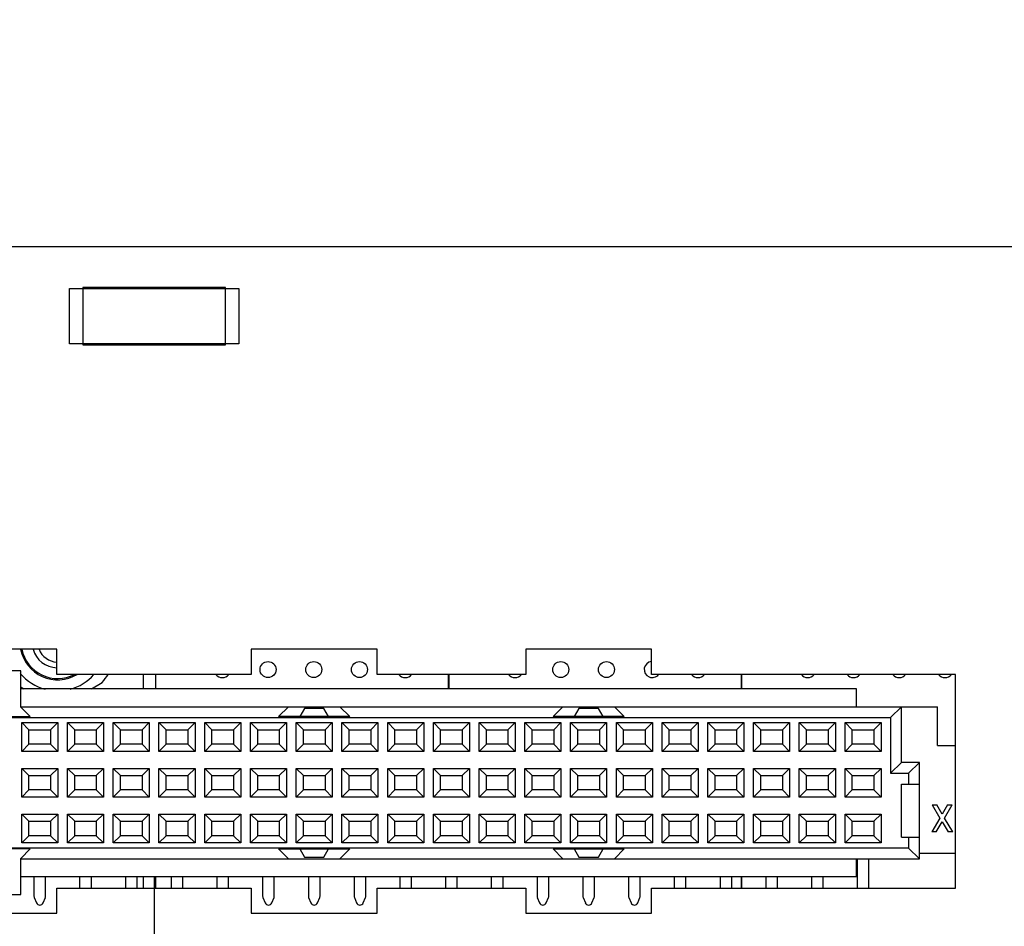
# Model space of a CAD drawing. Header units: inches. Extents: x 0 to 34, y 0 to 22.
# Tile 11 of 35: x 12.3 to 14.5, y 15.1 to 17.1. Entities that reach past the tile are written whole.
import ezdxf

# ---------------------------------------------------------------- set-up
doc = ezdxf.new("R2010")
doc.units = ezdxf.units.IN
doc.header["$LTSCALE"] = 1.87
doc.header["$MEASUREMENT"] = 0
doc.layers.get('0').update_dxf_attribs({"linetype": 'CONTINUOUS'})
doc.layers.add('02___PRT_ALL_AXES', color=7, linetype='CONTINUOUS')
doc.layers.add('DIMENSIONS', color=7, linetype='CONTINUOUS')
doc.styles.get("Standard").update_dxf_attribs({"font": 'txt', "width": 0.8})
doc.dimstyles.new('DIMSTYLE_2', dxfattribs={"dimtxt": 0.125, "dimasz": 0.18, "dimexe": 0.125, "dimexo": 0.0625, "dimgap": 0.03125, "dimtad": 0, "dimtih": 1, "dimtoh": 1, "dimdec": 3, "dimzin": 4, "dimdsep": 46, "dimtxsty": 'STANDARD', "dimblk": '_FILLED', "dimblk1": '_FILLED', "dimblk2": '_FILLED', "dimcen": 0.09, "dimadec": 0, "dimazin": 0, "dimtp": 0.001, "dimtm": 0.001, "dimtfac": 1, "dimtdec": 3, "dimtofl": 0, "dimtmove": 0, "dimatfit": 3, "dimldrblk": '_FILLED', "dimfxl": 1, "dimtolj": 1, "dimtzin": 4, "dimarcsym": 0})

# ---------------------------------------------------------------- blocks, each defined once
blk = doc.blocks.new('*D14')
at = {"layer": 'DIMENSIONS', "color": 2, "linetype": 'CONTINUOUS'}
blk.add_line((9.3482, 15.4123), (9.3482, 14.1538), dxfattribs=at)
at = {"layer": 'DIMENSIONS', "color": 2, "linetype": 'CONTINUOUS', "insert": (9.2857, 14.0913), "char_height": 0.125, "width": 1.525, "attachment_point": 3, "rotation": 90, "line_spacing_factor": 0.9}
blk.add_mtext('12.769{\\Ftxt.shx;\\W1.000000;\\H0.125000; }[324.33]', dxfattribs=at)
blk = doc.blocks.new('_FILLED')
at = {"color": 0, "linetype": 'BYBLOCK'}
blk.add_solid([(0, 0), (-1, 0.174), (-1, -0.174)], dxfattribs=at)
blk = doc.blocks.new('*D15')
at = {"layer": 'DIMENSIONS', "color": 2, "linetype": 'CONTINUOUS'}
blk.add_line((5.6172, 16.2188), (5.6172, 17.2588), dxfattribs=at)
at = {"layer": 'DIMENSIONS', "color": 2, "linetype": 'CONTINUOUS', "insert": (5.5547, 17.3213), "char_height": 0.125, "width": 1.425, "attachment_point": 1, "rotation": 90, "line_spacing_factor": 0.9}
blk.add_mtext('16.500{\\Ftxt.shx;\\W1.000000;\\H0.125000; }[419.1]', dxfattribs=at)
blk = doc.blocks.new('*D18')
at = {"layer": 'DIMENSIONS', "color": 2, "linetype": 'CONTINUOUS'}
blk.add_line((7.1172, 15.1936), (7.1172, 14.1538), dxfattribs=at)
at = {"layer": 'DIMENSIONS', "color": 2, "linetype": 'CONTINUOUS', "insert": (7.0547, 14.0913), "char_height": 0.125, "width": 1.225, "attachment_point": 3, "rotation": 90, "line_spacing_factor": 0.9}
blk.add_mtext('15.000{\\Ftxt.shx;\\W1.000000;\\H0.125000; }[381]', dxfattribs=at)
blk = doc.blocks.new('*D19')
at = {"layer": 'DIMENSIONS', "color": 2, "linetype": 'CONTINUOUS'}
blk.add_line((12.6172, 15.1936), (12.6172, 14.1538), dxfattribs=at)
at = {"layer": 'DIMENSIONS', "color": 2, "linetype": 'CONTINUOUS', "insert": (12.5547, 14.0913), "char_height": 0.125, "width": 1.325, "attachment_point": 3, "rotation": 90, "line_spacing_factor": 0.9}
blk.add_mtext('9.500{\\Ftxt.shx;\\W1.000000;\\H0.125000; }[241.3]', dxfattribs=at)

msp = doc.modelspace()

# ---------------------------------------------------------------- linework, layer by layer
at = {"color": 7, "linetype": 'CONTINUOUS'}
for p, q in [((3.3047, 16.5713), (21.9297, 16.5713)), ((12.4322, 16.3583), (12.4322, 16.4793)), ((12.4322, 16.4793), (12.8022, 16.4793)), ((12.4612, 16.4813), (12.4612, 16.3563)), ((12.7732, 16.4813), (12.4612, 16.4813)), ((12.7732, 16.3563), (12.7732, 16.4813)), ((12.8022, 16.4793), (12.8022, 16.3583)), ((12.8022, 16.3583), (12.4322, 16.3583)), ((12.4612, 16.3563), (12.7732, 16.3563)), ((12.5612, 16.3563), (12.5612, 16.3583)), ((12.6732, 16.3563), (12.6732, 16.3583)), ((12.4047, 15.6908), (12.1297, 15.6908)), ((12.4047, 15.6358), (12.4047, 15.6908)), ((13.1047, 15.6908), (12.8297, 15.6908)), ((12.8297, 15.6908), (12.8297, 15.6358)), ((13.1047, 15.6358), (13.1047, 15.6908)), ((13.7047, 15.6908), (13.4297, 15.6908)), ((13.4297, 15.6908), (13.4297, 15.6358)), ((13.7047, 15.6358), (13.7047, 15.6908)), ((12.3255, 15.6433), (12.2109, 15.6433)), ((12.3255, 15.5642), (12.3255, 15.6433)), ((12.8297, 15.6358), (12.4047, 15.6358)), ((12.5941, 15.6045), (12.5941, 15.6358)), ((13.4297, 15.6358), (13.1047, 15.6358)), ((14.3692, 15.6358), (13.7047, 15.6358)), ((14.3692, 15.1688), (14.3692, 15.6358)), ((12.3255, 15.6086), (12.3325, 15.6045)), ((12.48, 15.6045), (12.5034, 15.6181)), ((14.1527, 15.6045), (12.3255, 15.6045)), ((14.1527, 15.5652), (14.1527, 15.6045)), ((12.3255, 15.5652), (14.3298, 15.5652)), ((12.3462, 15.5435), (12.3255, 15.5642)), ((12.8893, 15.5435), (12.9109, 15.5652)), ((13.0235, 15.5652), (13.0452, 15.5435)), ((13.4893, 15.5435), (13.5109, 15.5652)), ((13.6235, 15.5652), (13.6452, 15.5435)), ((14.2511, 15.5652), (14.2275, 15.5416)), ((14.2511, 15.4431), (14.2511, 15.5652)), ((14.3298, 15.4805), (14.3298, 15.5652)), ((12.1893, 15.5435), (12.3462, 15.5435)), ((13.0452, 15.5435), (12.8893, 15.5435)), ((12.946, 15.5612), (12.9357, 15.5435)), ((12.9885, 15.5612), (12.946, 15.5612)), ((12.9987, 15.5435), (12.9885, 15.5612)), ((13.6452, 15.5435), (13.4893, 15.5435)), ((13.546, 15.5612), (13.5357, 15.5435)), ((13.5885, 15.5612), (13.546, 15.5612)), ((13.5987, 15.5435), (13.5885, 15.5612)), ((11.007, 15.5416), (14.2275, 15.5416)), ((12.3278, 15.4673), (12.3278, 15.5303)), ((12.3278, 15.5303), (12.4066, 15.5303)), ((12.3436, 15.5146), (12.3278, 15.5303)), ((12.3908, 15.5146), (12.4066, 15.5303)), ((12.4066, 15.5303), (12.4066, 15.4673)), ((12.4278, 15.4673), (12.4278, 15.5303)), ((12.4278, 15.5303), (12.5066, 15.5303)), ((12.4436, 15.5146), (12.4278, 15.5303)), ((12.4908, 15.5146), (12.5066, 15.5303)), ((12.5066, 15.5303), (12.5066, 15.4673)), ((12.5278, 15.4673), (12.5278, 15.5303)), ((12.5278, 15.5303), (12.6066, 15.5303)), ((12.5436, 15.5146), (12.5278, 15.5303)), ((12.5908, 15.5146), (12.6066, 15.5303)), ((12.6066, 15.5303), (12.6066, 15.4673)), ((12.6278, 15.4673), (12.6278, 15.5303)), ((12.6278, 15.5303), (12.7066, 15.5303)), ((12.6436, 15.5146), (12.6278, 15.5303)), ((12.6908, 15.5146), (12.7066, 15.5303)), ((12.7066, 15.5303), (12.7066, 15.4673)), ((12.7278, 15.5303), (12.8066, 15.5303)), ((12.7436, 15.5146), (12.7278, 15.5303)), ((12.7278, 15.4673), (12.7278, 15.5303)), ((12.7908, 15.5146), (12.8066, 15.5303)), ((12.8066, 15.5303), (12.8066, 15.4673)), ((12.8278, 15.5303), (12.9066, 15.5303)), ((12.8436, 15.5146), (12.8278, 15.5303)), ((12.8278, 15.4673), (12.8278, 15.5303)), ((12.8908, 15.5146), (12.9066, 15.5303)), ((12.9066, 15.5303), (12.9066, 15.4673)), ((12.9278, 15.5303), (13.0066, 15.5303)), ((12.9278, 15.4673), (12.9278, 15.5303)), ((12.9436, 15.5146), (12.9278, 15.5303)), ((12.9908, 15.5146), (13.0066, 15.5303)), ((13.0066, 15.5303), (13.0066, 15.4673)), ((13.0278, 15.5303), (13.1066, 15.5303)), ((13.0278, 15.4673), (13.0278, 15.5303)), ((13.0436, 15.5146), (13.0278, 15.5303)), ((13.0908, 15.5146), (13.1066, 15.5303)), ((13.1066, 15.5303), (13.1066, 15.4673)), ((13.1278, 15.5303), (13.2066, 15.5303)), ((13.1278, 15.4673), (13.1278, 15.5303)), ((13.1436, 15.5146), (13.1278, 15.5303)), ((13.1908, 15.5146), (13.2066, 15.5303)), ((13.2066, 15.5303), (13.2066, 15.4673)), ((13.2278, 15.5303), (13.3066, 15.5303)), ((13.2278, 15.4673), (13.2278, 15.5303)), ((13.2436, 15.5146), (13.2278, 15.5303)), ((13.2908, 15.5146), (13.3066, 15.5303)), ((13.3066, 15.5303), (13.3066, 15.4673)), ((13.3278, 15.5303), (13.4066, 15.5303)), ((13.3278, 15.4673), (13.3278, 15.5303)), ((13.3436, 15.5146), (13.3278, 15.5303)), ((13.3908, 15.5146), (13.4066, 15.5303)), ((13.4066, 15.5303), (13.4066, 15.4673)), ((13.4278, 15.5303), (13.5066, 15.5303)), ((13.4436, 15.5146), (13.4278, 15.5303)), ((13.4278, 15.4673), (13.4278, 15.5303)), ((13.4908, 15.5146), (13.5066, 15.5303)), ((13.5066, 15.5303), (13.5066, 15.4673)), ((13.5278, 15.5303), (13.6066, 15.5303)), ((13.5436, 15.5146), (13.5278, 15.5303)), ((13.5278, 15.4673), (13.5278, 15.5303)), ((13.5908, 15.5146), (13.6066, 15.5303)), ((13.6066, 15.5303), (13.6066, 15.4673)), ((13.6278, 15.5303), (13.7066, 15.5303)), ((13.6436, 15.5146), (13.6278, 15.5303)), ((13.6278, 15.4673), (13.6278, 15.5303)), ((13.6908, 15.5146), (13.7066, 15.5303)), ((13.7066, 15.5303), (13.7066, 15.4673)), ((13.7278, 15.5303), (13.8066, 15.5303)), ((13.7436, 15.5146), (13.7278, 15.5303)), ((13.7278, 15.4673), (13.7278, 15.5303)), ((13.7908, 15.5146), (13.8066, 15.5303)), ((13.8066, 15.5303), (13.8066, 15.4673)), ((13.8278, 15.5303), (13.9066, 15.5303)), ((13.8278, 15.4673), (13.8278, 15.5303)), ((13.8436, 15.5146), (13.8278, 15.5303)), ((13.8908, 15.5146), (13.9066, 15.5303)), ((13.9066, 15.5303), (13.9066, 15.4673)), ((13.9278, 15.5303), (14.0066, 15.5303)), ((13.9278, 15.4673), (13.9278, 15.5303)), ((13.9436, 15.5146), (13.9278, 15.5303)), ((13.9908, 15.5146), (14.0066, 15.5303)), ((14.0066, 15.5303), (14.0066, 15.4673)), ((14.0278, 15.5303), (14.1066, 15.5303)), ((14.0436, 15.5146), (14.0278, 15.5303)), ((14.0278, 15.4673), (14.0278, 15.5303)), ((14.0908, 15.5146), (14.1066, 15.5303)), ((14.1066, 15.5303), (14.1066, 15.4673)), ((14.1278, 15.5303), (14.2066, 15.5303)), ((14.1436, 15.5146), (14.1278, 15.5303)), ((14.1278, 15.4673), (14.1278, 15.5303)), ((14.1908, 15.5146), (14.2066, 15.5303)), ((14.2066, 15.5303), (14.2066, 15.4673)), ((14.2275, 15.5416), (14.2275, 15.4195)), ((12.3436, 15.4831), (12.3436, 15.5146)), ((12.3436, 15.5146), (12.3908, 15.5146)), ((12.3908, 15.5146), (12.3908, 15.4831)), ((12.4436, 15.4831), (12.4436, 15.5146)), ((12.4436, 15.5146), (12.4908, 15.5146)), ((12.4908, 15.5146), (12.4908, 15.4831)), ((12.5436, 15.4831), (12.5436, 15.5146)), ((12.5436, 15.5146), (12.5908, 15.5146)), ((12.5908, 15.5146), (12.5908, 15.4831)), ((12.6436, 15.4831), (12.6436, 15.5146)), ((12.6436, 15.5146), (12.6908, 15.5146)), ((12.6908, 15.5146), (12.6908, 15.4831)), ((12.7436, 15.5146), (12.7908, 15.5146)), ((12.7436, 15.4831), (12.7436, 15.5146)), ((12.7908, 15.5146), (12.7908, 15.4831)), ((12.8436, 15.5146), (12.8908, 15.5146)), ((12.8436, 15.4831), (12.8436, 15.5146)), ((12.8908, 15.5146), (12.8908, 15.4831)), ((12.9436, 15.5146), (12.9908, 15.5146)), ((12.9436, 15.4831), (12.9436, 15.5146)), ((12.9908, 15.5146), (12.9908, 15.4831)), ((13.0436, 15.5146), (13.0908, 15.5146)), ((13.0436, 15.4831), (13.0436, 15.5146)), ((13.0908, 15.5146), (13.0908, 15.4831)), ((13.1436, 15.5146), (13.1908, 15.5146)), ((13.1436, 15.4831), (13.1436, 15.5146)), ((13.1908, 15.5146), (13.1908, 15.4831)), ((13.2436, 15.5146), (13.2908, 15.5146)), ((13.2436, 15.4831), (13.2436, 15.5146)), ((13.2908, 15.5146), (13.2908, 15.4831)), ((13.3436, 15.5146), (13.3908, 15.5146)), ((13.3436, 15.4831), (13.3436, 15.5146)), ((13.3908, 15.5146), (13.3908, 15.4831)), ((13.4436, 15.5146), (13.4908, 15.5146)), ((13.4436, 15.4831), (13.4436, 15.5146)), ((13.4908, 15.5146), (13.4908, 15.4831)), ((13.5436, 15.5146), (13.5908, 15.5146)), ((13.5436, 15.4831), (13.5436, 15.5146)), ((13.5908, 15.5146), (13.5908, 15.4831)), ((13.6436, 15.5146), (13.6908, 15.5146)), ((13.6436, 15.4831), (13.6436, 15.5146)), ((13.6908, 15.5146), (13.6908, 15.4831)), ((13.7436, 15.5146), (13.7908, 15.5146)), ((13.7436, 15.4831), (13.7436, 15.5146)), ((13.7908, 15.5146), (13.7908, 15.4831)), ((13.8436, 15.5146), (13.8908, 15.5146)), ((13.8436, 15.4831), (13.8436, 15.5146)), ((13.8908, 15.5146), (13.8908, 15.4831)), ((13.9436, 15.5146), (13.9908, 15.5146)), ((13.9436, 15.4831), (13.9436, 15.5146)), ((13.9908, 15.5146), (13.9908, 15.4831)), ((14.0436, 15.5146), (14.0908, 15.5146)), ((14.0436, 15.4831), (14.0436, 15.5146)), ((14.0908, 15.5146), (14.0908, 15.4831)), ((14.1436, 15.5146), (14.1908, 15.5146)), ((14.1436, 15.4831), (14.1436, 15.5146)), ((14.1908, 15.5146), (14.1908, 15.4831)), ((12.3436, 15.4831), (12.3278, 15.4673)), ((12.3908, 15.4831), (12.3436, 15.4831)), ((12.3908, 15.4831), (12.4066, 15.4673)), ((12.4436, 15.4831), (12.4278, 15.4673)), ((12.4908, 15.4831), (12.4436, 15.4831)), ((12.4908, 15.4831), (12.5066, 15.4673)), ((12.5436, 15.4831), (12.5278, 15.4673)), ((12.5908, 15.4831), (12.5436, 15.4831)), ((12.5908, 15.4831), (12.6066, 15.4673)), ((12.6436, 15.4831), (12.6278, 15.4673)), ((12.6908, 15.4831), (12.6436, 15.4831)), ((12.6908, 15.4831), (12.7066, 15.4673)), ((12.7436, 15.4831), (12.7278, 15.4673)), ((12.7908, 15.4831), (12.7436, 15.4831)), ((12.7908, 15.4831), (12.8066, 15.4673)), ((12.8436, 15.4831), (12.8278, 15.4673)), ((12.8908, 15.4831), (12.8436, 15.4831)), ((12.8908, 15.4831), (12.9066, 15.4673)), ((12.9436, 15.4831), (12.9278, 15.4673)), ((12.9908, 15.4831), (12.9436, 15.4831)), ((12.9908, 15.4831), (13.0066, 15.4673)), ((13.0436, 15.4831), (13.0278, 15.4673)), ((13.0908, 15.4831), (13.0436, 15.4831)), ((13.0908, 15.4831), (13.1066, 15.4673)), ((13.1436, 15.4831), (13.1278, 15.4673)), ((13.1908, 15.4831), (13.1436, 15.4831)), ((13.1908, 15.4831), (13.2066, 15.4673)), ((13.2436, 15.4831), (13.2278, 15.4673)), ((13.2908, 15.4831), (13.2436, 15.4831)), ((13.2908, 15.4831), (13.3066, 15.4673)), ((13.3436, 15.4831), (13.3278, 15.4673)), ((13.3908, 15.4831), (13.3436, 15.4831)), ((13.3908, 15.4831), (13.4066, 15.4673)), ((13.4436, 15.4831), (13.4278, 15.4673)), ((13.4908, 15.4831), (13.4436, 15.4831)), ((13.4908, 15.4831), (13.5066, 15.4673)), ((13.5436, 15.4831), (13.5278, 15.4673)), ((13.5908, 15.4831), (13.5436, 15.4831)), ((13.5908, 15.4831), (13.6066, 15.4673)), ((13.6436, 15.4831), (13.6278, 15.4673)), ((13.6908, 15.4831), (13.6436, 15.4831)), ((13.6908, 15.4831), (13.7066, 15.4673)), ((13.7436, 15.4831), (13.7278, 15.4673)), ((13.7908, 15.4831), (13.7436, 15.4831)), ((13.7908, 15.4831), (13.8066, 15.4673)), ((13.8436, 15.4831), (13.8278, 15.4673)), ((13.8908, 15.4831), (13.8436, 15.4831)), ((13.8908, 15.4831), (13.9066, 15.4673)), ((13.9436, 15.4831), (13.9278, 15.4673)), ((13.9908, 15.4831), (13.9436, 15.4831)), ((13.9908, 15.4831), (14.0066, 15.4673)), ((14.0436, 15.4831), (14.0278, 15.4673)), ((14.0908, 15.4831), (14.0436, 15.4831)), ((14.0908, 15.4831), (14.1066, 15.4673)), ((14.1436, 15.4831), (14.1278, 15.4673)), ((14.1908, 15.4831), (14.1436, 15.4831)), ((14.1908, 15.4831), (14.2066, 15.4673)), ((14.3298, 15.4805), (14.3692, 15.4805)), ((12.4066, 15.4673), (12.3278, 15.4673)), ((12.5066, 15.4673), (12.4278, 15.4673)), ((12.6066, 15.4673), (12.5278, 15.4673)), ((12.7066, 15.4673), (12.6278, 15.4673)), ((12.8066, 15.4673), (12.7278, 15.4673)), ((12.9066, 15.4673), (12.8278, 15.4673)), ((13.0066, 15.4673), (12.9278, 15.4673)), ((13.1066, 15.4673), (13.0278, 15.4673)), ((13.2066, 15.4673), (13.1278, 15.4673)), ((13.3066, 15.4673), (13.2278, 15.4673)), ((13.4066, 15.4673), (13.3278, 15.4673)), ((13.5066, 15.4673), (13.4278, 15.4673)), ((13.6066, 15.4673), (13.5278, 15.4673)), ((13.7066, 15.4673), (13.6278, 15.4673)), ((13.8066, 15.4673), (13.7278, 15.4673)), ((13.9066, 15.4673), (13.8278, 15.4673)), ((14.0066, 15.4673), (13.9278, 15.4673)), ((14.1066, 15.4673), (14.0278, 15.4673)), ((14.2066, 15.4673), (14.1278, 15.4673)), ((14.2511, 15.4431), (14.2275, 15.4195)), ((14.2904, 15.4431), (14.2511, 15.4431)), ((14.2904, 15.4431), (14.2668, 15.4195)), ((14.2904, 15.2325), (14.2904, 15.4431)), ((12.3278, 15.3673), (12.3278, 15.4303)), ((12.3278, 15.4303), (12.4066, 15.4303)), ((12.3436, 15.4146), (12.3278, 15.4303)), ((12.3436, 15.3831), (12.3436, 15.4146)), ((12.3436, 15.4146), (12.3908, 15.4146)), ((12.3908, 15.4146), (12.4066, 15.4303)), ((12.3908, 15.4146), (12.3908, 15.3831)), ((12.4066, 15.4303), (12.4066, 15.3673)), ((12.4278, 15.3673), (12.4278, 15.4303)), ((12.4278, 15.4303), (12.5066, 15.4303)), ((12.4436, 15.4146), (12.4278, 15.4303)), ((12.4436, 15.3831), (12.4436, 15.4146)), ((12.4436, 15.4146), (12.4908, 15.4146)), ((12.4908, 15.4146), (12.5066, 15.4303)), ((12.4908, 15.4146), (12.4908, 15.3831)), ((12.5066, 15.4303), (12.5066, 15.3673)), ((12.5278, 15.3673), (12.5278, 15.4303)), ((12.5278, 15.4303), (12.6066, 15.4303)), ((12.5436, 15.4146), (12.5278, 15.4303)), ((12.5436, 15.3831), (12.5436, 15.4146)), ((12.5436, 15.4146), (12.5908, 15.4146)), ((12.5908, 15.4146), (12.6066, 15.4303)), ((12.5908, 15.4146), (12.5908, 15.3831)), ((12.6066, 15.4303), (12.6066, 15.3673)), ((12.6278, 15.3673), (12.6278, 15.4303)), ((12.6278, 15.4303), (12.7066, 15.4303)), ((12.6436, 15.4146), (12.6278, 15.4303)), ((12.6436, 15.3831), (12.6436, 15.4146)), ((12.6436, 15.4146), (12.6908, 15.4146)), ((12.6908, 15.4146), (12.7066, 15.4303)), ((12.6908, 15.4146), (12.6908, 15.3831)), ((12.7066, 15.4303), (12.7066, 15.3673)), ((12.7278, 15.4303), (12.8066, 15.4303)), ((12.7436, 15.4146), (12.7278, 15.4303)), ((12.7278, 15.3673), (12.7278, 15.4303)), ((12.7436, 15.4146), (12.7908, 15.4146)), ((12.7436, 15.3831), (12.7436, 15.4146)), ((12.7908, 15.4146), (12.8066, 15.4303)), ((12.7908, 15.4146), (12.7908, 15.3831)), ((12.8066, 15.4303), (12.8066, 15.3673)), ((12.8278, 15.4303), (12.9066, 15.4303)), ((12.8436, 15.4146), (12.8278, 15.4303)), ((12.8278, 15.3673), (12.8278, 15.4303)), ((12.8436, 15.4146), (12.8908, 15.4146)), ((12.8436, 15.3831), (12.8436, 15.4146)), ((12.8908, 15.4146), (12.9066, 15.4303)), ((12.8908, 15.4146), (12.8908, 15.3831)), ((12.9066, 15.4303), (12.9066, 15.3673)), ((12.9278, 15.4303), (13.0066, 15.4303)), ((12.9436, 15.4146), (12.9278, 15.4303)), ((12.9278, 15.3673), (12.9278, 15.4303)), ((12.9436, 15.4146), (12.9908, 15.4146)), ((12.9436, 15.3831), (12.9436, 15.4146)), ((12.9908, 15.4146), (13.0066, 15.4303)), ((12.9908, 15.4146), (12.9908, 15.3831)), ((13.0066, 15.4303), (13.0066, 15.3673)), ((13.0278, 15.4303), (13.1066, 15.4303)), ((13.0278, 15.3673), (13.0278, 15.4303)), ((13.0436, 15.4146), (13.0278, 15.4303)), ((13.0436, 15.4146), (13.0908, 15.4146)), ((13.0436, 15.3831), (13.0436, 15.4146)), ((13.0908, 15.4146), (13.1066, 15.4303)), ((13.0908, 15.4146), (13.0908, 15.3831)), ((13.1066, 15.4303), (13.1066, 15.3673)), ((13.1278, 15.4303), (13.2066, 15.4303)), ((13.1278, 15.3673), (13.1278, 15.4303)), ((13.1436, 15.4146), (13.1278, 15.4303)), ((13.1436, 15.4146), (13.1908, 15.4146)), ((13.1436, 15.3831), (13.1436, 15.4146)), ((13.1908, 15.4146), (13.2066, 15.4303)), ((13.1908, 15.4146), (13.1908, 15.3831)), ((13.2066, 15.4303), (13.2066, 15.3673)), ((13.2278, 15.4303), (13.3066, 15.4303)), ((13.2278, 15.3673), (13.2278, 15.4303)), ((13.2436, 15.4146), (13.2278, 15.4303)), ((13.2436, 15.4146), (13.2908, 15.4146)), ((13.2436, 15.3831), (13.2436, 15.4146)), ((13.2908, 15.4146), (13.3066, 15.4303)), ((13.2908, 15.4146), (13.2908, 15.3831)), ((13.3066, 15.4303), (13.3066, 15.3673)), ((13.3278, 15.4303), (13.4066, 15.4303)), ((13.3278, 15.3673), (13.3278, 15.4303)), ((13.3436, 15.4146), (13.3278, 15.4303)), ((13.3436, 15.4146), (13.3908, 15.4146)), ((13.3436, 15.3831), (13.3436, 15.4146)), ((13.3908, 15.4146), (13.4066, 15.4303)), ((13.3908, 15.4146), (13.3908, 15.3831)), ((13.4066, 15.4303), (13.4066, 15.3673)), ((13.4278, 15.4303), (13.5066, 15.4303)), ((13.4436, 15.4146), (13.4278, 15.4303)), ((13.4278, 15.3673), (13.4278, 15.4303)), ((13.4436, 15.4146), (13.4908, 15.4146)), ((13.4436, 15.3831), (13.4436, 15.4146)), ((13.4908, 15.4146), (13.5066, 15.4303)), ((13.4908, 15.4146), (13.4908, 15.3831)), ((13.5066, 15.4303), (13.5066, 15.3673)), ((13.5278, 15.4303), (13.6066, 15.4303)), ((13.5436, 15.4146), (13.5278, 15.4303)), ((13.5278, 15.3673), (13.5278, 15.4303)), ((13.5436, 15.4146), (13.5908, 15.4146)), ((13.5436, 15.3831), (13.5436, 15.4146)), ((13.5908, 15.4146), (13.6066, 15.4303)), ((13.5908, 15.4146), (13.5908, 15.3831)), ((13.6066, 15.4303), (13.6066, 15.3673)), ((13.6278, 15.4303), (13.7066, 15.4303)), ((13.6436, 15.4146), (13.6278, 15.4303)), ((13.6278, 15.3673), (13.6278, 15.4303)), ((13.6436, 15.4146), (13.6908, 15.4146)), ((13.6436, 15.3831), (13.6436, 15.4146)), ((13.6908, 15.4146), (13.7066, 15.4303)), ((13.6908, 15.4146), (13.6908, 15.3831)), ((13.7066, 15.4303), (13.7066, 15.3673)), ((13.7278, 15.4303), (13.8066, 15.4303)), ((13.7436, 15.4146), (13.7278, 15.4303)), ((13.7278, 15.3673), (13.7278, 15.4303)), ((13.7436, 15.4146), (13.7908, 15.4146)), ((13.7436, 15.3831), (13.7436, 15.4146)), ((13.7908, 15.4146), (13.8066, 15.4303)), ((13.7908, 15.4146), (13.7908, 15.3831)), ((13.8066, 15.4303), (13.8066, 15.3673)), ((13.8278, 15.4303), (13.9066, 15.4303)), ((13.8436, 15.4146), (13.8278, 15.4303)), ((13.8278, 15.3673), (13.8278, 15.4303)), ((13.8436, 15.4146), (13.8908, 15.4146)), ((13.8436, 15.3831), (13.8436, 15.4146)), ((13.8908, 15.4146), (13.9066, 15.4303)), ((13.8908, 15.4146), (13.8908, 15.3831)), ((13.9066, 15.4303), (13.9066, 15.3673)), ((13.9278, 15.4303), (14.0066, 15.4303)), ((13.9278, 15.3673), (13.9278, 15.4303)), ((13.9436, 15.4146), (13.9278, 15.4303)), ((13.9436, 15.4146), (13.9908, 15.4146)), ((13.9436, 15.3831), (13.9436, 15.4146)), ((13.9908, 15.4146), (14.0066, 15.4303)), ((13.9908, 15.4146), (13.9908, 15.3831)), ((14.0066, 15.4303), (14.0066, 15.3673)), ((14.0278, 15.4303), (14.1066, 15.4303)), ((14.0436, 15.4146), (14.0278, 15.4303)), ((14.0278, 15.3673), (14.0278, 15.4303)), ((14.0436, 15.4146), (14.0908, 15.4146)), ((14.0436, 15.3831), (14.0436, 15.4146)), ((14.0908, 15.4146), (14.1066, 15.4303)), ((14.0908, 15.4146), (14.0908, 15.3831)), ((14.1066, 15.4303), (14.1066, 15.3673)), ((14.1278, 15.4303), (14.2066, 15.4303)), ((14.1436, 15.4146), (14.1278, 15.4303)), ((14.1278, 15.3673), (14.1278, 15.4303)), ((14.1436, 15.4146), (14.1908, 15.4146)), ((14.1436, 15.3831), (14.1436, 15.4146)), ((14.1908, 15.4146), (14.2066, 15.4303)), ((14.1908, 15.4146), (14.1908, 15.3831)), ((14.2066, 15.4303), (14.2066, 15.3673)), ((14.2275, 15.4195), (14.2668, 15.4195)), ((14.2668, 15.4195), (14.2668, 15.3959)), ((14.2511, 15.3959), (14.2904, 15.3959)), ((14.2511, 15.2797), (14.2511, 15.3959)), ((12.3436, 15.3831), (12.3278, 15.3673)), ((12.3908, 15.3831), (12.3436, 15.3831)), ((12.3908, 15.3831), (12.4066, 15.3673)), ((12.4436, 15.3831), (12.4278, 15.3673)), ((12.4908, 15.3831), (12.4436, 15.3831)), ((12.4908, 15.3831), (12.5066, 15.3673)), ((12.5436, 15.3831), (12.5278, 15.3673)), ((12.5908, 15.3831), (12.5436, 15.3831)), ((12.5908, 15.3831), (12.6066, 15.3673)), ((12.6436, 15.3831), (12.6278, 15.3673)), ((12.6908, 15.3831), (12.6436, 15.3831)), ((12.6908, 15.3831), (12.7066, 15.3673)), ((12.7436, 15.3831), (12.7278, 15.3673)), ((12.7908, 15.3831), (12.7436, 15.3831)), ((12.7908, 15.3831), (12.8066, 15.3673)), ((12.8436, 15.3831), (12.8278, 15.3673)), ((12.8908, 15.3831), (12.8436, 15.3831)), ((12.8908, 15.3831), (12.9066, 15.3673)), ((12.9436, 15.3831), (12.9278, 15.3673)), ((12.9908, 15.3831), (12.9436, 15.3831)), ((12.9908, 15.3831), (13.0066, 15.3673)), ((13.0436, 15.3831), (13.0278, 15.3673)), ((13.0908, 15.3831), (13.0436, 15.3831)), ((13.0908, 15.3831), (13.1066, 15.3673)), ((13.1436, 15.3831), (13.1278, 15.3673)), ((13.1908, 15.3831), (13.1436, 15.3831)), ((13.1908, 15.3831), (13.2066, 15.3673)), ((13.2436, 15.3831), (13.2278, 15.3673)), ((13.2908, 15.3831), (13.2436, 15.3831)), ((13.2908, 15.3831), (13.3066, 15.3673)), ((13.3436, 15.3831), (13.3278, 15.3673)), ((13.3908, 15.3831), (13.3436, 15.3831)), ((13.3908, 15.3831), (13.4066, 15.3673)), ((13.4436, 15.3831), (13.4278, 15.3673)), ((13.4908, 15.3831), (13.4436, 15.3831)), ((13.4908, 15.3831), (13.5066, 15.3673)), ((13.5436, 15.3831), (13.5278, 15.3673)), ((13.5908, 15.3831), (13.5436, 15.3831)), ((13.5908, 15.3831), (13.6066, 15.3673)), ((13.6436, 15.3831), (13.6278, 15.3673)), ((13.6908, 15.3831), (13.6436, 15.3831)), ((13.6908, 15.3831), (13.7066, 15.3673)), ((13.7436, 15.3831), (13.7278, 15.3673)), ((13.7908, 15.3831), (13.7436, 15.3831)), ((13.7908, 15.3831), (13.8066, 15.3673)), ((13.8436, 15.3831), (13.8278, 15.3673)), ((13.8908, 15.3831), (13.8436, 15.3831)), ((13.8908, 15.3831), (13.9066, 15.3673)), ((13.9436, 15.3831), (13.9278, 15.3673)), ((13.9908, 15.3831), (13.9436, 15.3831)), ((13.9908, 15.3831), (14.0066, 15.3673)), ((14.0436, 15.3831), (14.0278, 15.3673)), ((14.0908, 15.3831), (14.0436, 15.3831)), ((14.0908, 15.3831), (14.1066, 15.3673)), ((14.1436, 15.3831), (14.1278, 15.3673)), ((14.1908, 15.3831), (14.1436, 15.3831)), ((14.1908, 15.3831), (14.2066, 15.3673)), ((12.4066, 15.3673), (12.3278, 15.3673)), ((12.5066, 15.3673), (12.4278, 15.3673)), ((12.6066, 15.3673), (12.5278, 15.3673)), ((12.7066, 15.3673), (12.6278, 15.3673)), ((12.8066, 15.3673), (12.7278, 15.3673)), ((12.9066, 15.3673), (12.8278, 15.3673)), ((13.0066, 15.3673), (12.9278, 15.3673)), ((13.1066, 15.3673), (13.0278, 15.3673)), ((13.2066, 15.3673), (13.1278, 15.3673)), ((13.3066, 15.3673), (13.2278, 15.3673)), ((13.4066, 15.3673), (13.3278, 15.3673)), ((13.5066, 15.3673), (13.4278, 15.3673)), ((13.6066, 15.3673), (13.5278, 15.3673)), ((13.7066, 15.3673), (13.6278, 15.3673)), ((13.8066, 15.3673), (13.7278, 15.3673)), ((13.9066, 15.3673), (13.8278, 15.3673)), ((14.0066, 15.3673), (13.9278, 15.3673)), ((14.1066, 15.3673), (14.0278, 15.3673)), ((14.2066, 15.3673), (14.1278, 15.3673)), ((14.3184, 15.3506), (14.3285, 15.3506)), ((14.3184, 15.3506), (14.3353, 15.3218)), ((14.3402, 15.3301), (14.3285, 15.3506)), ((14.352, 15.3506), (14.3402, 15.3301)), ((14.3452, 15.3218), (14.3622, 15.3506)), ((14.352, 15.3506), (14.3622, 15.3506)), ((12.3278, 15.2673), (12.3278, 15.3303)), ((12.3278, 15.3303), (12.4066, 15.3303)), ((12.3436, 15.3146), (12.3278, 15.3303)), ((12.3908, 15.3146), (12.4066, 15.3303)), ((12.4066, 15.3303), (12.4066, 15.2673)), ((12.4278, 15.2673), (12.4278, 15.3303)), ((12.4278, 15.3303), (12.5066, 15.3303)), ((12.4436, 15.3146), (12.4278, 15.3303)), ((12.4908, 15.3146), (12.5066, 15.3303)), ((12.5066, 15.3303), (12.5066, 15.2673)), ((12.5278, 15.2673), (12.5278, 15.3303)), ((12.5278, 15.3303), (12.6066, 15.3303)), ((12.5436, 15.3146), (12.5278, 15.3303)), ((12.5908, 15.3146), (12.6066, 15.3303)), ((12.6066, 15.3303), (12.6066, 15.2673)), ((12.6278, 15.2673), (12.6278, 15.3303)), ((12.6278, 15.3303), (12.7066, 15.3303)), ((12.6436, 15.3146), (12.6278, 15.3303)), ((12.6908, 15.3146), (12.7066, 15.3303)), ((12.7066, 15.3303), (12.7066, 15.2673)), ((12.7278, 15.3303), (12.8066, 15.3303)), ((12.7436, 15.3146), (12.7278, 15.3303)), ((12.7278, 15.2673), (12.7278, 15.3303)), ((12.7908, 15.3146), (12.8066, 15.3303)), ((12.8066, 15.3303), (12.8066, 15.2673)), ((12.8278, 15.3303), (12.9066, 15.3303)), ((12.8436, 15.3146), (12.8278, 15.3303)), ((12.8278, 15.2673), (12.8278, 15.3303)), ((12.8908, 15.3146), (12.9066, 15.3303)), ((12.9066, 15.3303), (12.9066, 15.2673)), ((12.9278, 15.3303), (13.0066, 15.3303)), ((12.9436, 15.3146), (12.9278, 15.3303)), ((12.9278, 15.2673), (12.9278, 15.3303)), ((12.9908, 15.3146), (13.0066, 15.3303)), ((13.0066, 15.3303), (13.0066, 15.2673)), ((13.0278, 15.3303), (13.1066, 15.3303)), ((13.0436, 15.3146), (13.0278, 15.3303)), ((13.0278, 15.2673), (13.0278, 15.3303)), ((13.0908, 15.3146), (13.1066, 15.3303)), ((13.1066, 15.3303), (13.1066, 15.2673)), ((13.1278, 15.3303), (13.2066, 15.3303)), ((13.1278, 15.2673), (13.1278, 15.3303)), ((13.1436, 15.3146), (13.1278, 15.3303)), ((13.1908, 15.3146), (13.2066, 15.3303)), ((13.2066, 15.3303), (13.2066, 15.2673)), ((13.2278, 15.3303), (13.3066, 15.3303)), ((13.2278, 15.2673), (13.2278, 15.3303)), ((13.2436, 15.3146), (13.2278, 15.3303)), ((13.2908, 15.3146), (13.3066, 15.3303)), ((13.3066, 15.3303), (13.3066, 15.2673)), ((13.3278, 15.3303), (13.4066, 15.3303)), ((13.3278, 15.2673), (13.3278, 15.3303)), ((13.3436, 15.3146), (13.3278, 15.3303)), ((13.3908, 15.3146), (13.4066, 15.3303)), ((13.4066, 15.3303), (13.4066, 15.2673)), ((13.4278, 15.3303), (13.5066, 15.3303)), ((13.4436, 15.3146), (13.4278, 15.3303)), ((13.4278, 15.2673), (13.4278, 15.3303)), ((13.4908, 15.3146), (13.5066, 15.3303)), ((13.5066, 15.3303), (13.5066, 15.2673)), ((13.5278, 15.3303), (13.6066, 15.3303)), ((13.5436, 15.3146), (13.5278, 15.3303)), ((13.5278, 15.2673), (13.5278, 15.3303)), ((13.5908, 15.3146), (13.6066, 15.3303)), ((13.6066, 15.3303), (13.6066, 15.2673)), ((13.6278, 15.3303), (13.7066, 15.3303)), ((13.6436, 15.3146), (13.6278, 15.3303)), ((13.6278, 15.2673), (13.6278, 15.3303)), ((13.6908, 15.3146), (13.7066, 15.3303)), ((13.7066, 15.3303), (13.7066, 15.2673)), ((13.7278, 15.3303), (13.8066, 15.3303)), ((13.7436, 15.3146), (13.7278, 15.3303)), ((13.7278, 15.2673), (13.7278, 15.3303)), ((13.7908, 15.3146), (13.8066, 15.3303)), ((13.8066, 15.3303), (13.8066, 15.2673)), ((13.8278, 15.3303), (13.9066, 15.3303)), ((13.8436, 15.3146), (13.8278, 15.3303)), ((13.8278, 15.2673), (13.8278, 15.3303)), ((13.8908, 15.3146), (13.9066, 15.3303)), ((13.9066, 15.3303), (13.9066, 15.2673)), ((13.9278, 15.3303), (14.0066, 15.3303)), ((13.9436, 15.3146), (13.9278, 15.3303)), ((13.9278, 15.2673), (13.9278, 15.3303)), ((13.9908, 15.3146), (14.0066, 15.3303)), ((14.0066, 15.3303), (14.0066, 15.2673)), ((14.0278, 15.3303), (14.1066, 15.3303)), ((14.0436, 15.3146), (14.0278, 15.3303)), ((14.0278, 15.2673), (14.0278, 15.3303)), ((14.0908, 15.3146), (14.1066, 15.3303)), ((14.1066, 15.3303), (14.1066, 15.2673)), ((14.1278, 15.3303), (14.2066, 15.3303)), ((14.1436, 15.3146), (14.1278, 15.3303)), ((14.1278, 15.2673), (14.1278, 15.3303)), ((14.1908, 15.3146), (14.2066, 15.3303)), ((14.2066, 15.3303), (14.2066, 15.2673)), ((12.3436, 15.2831), (12.3436, 15.3146)), ((12.3436, 15.3146), (12.3908, 15.3146)), ((12.3908, 15.3146), (12.3908, 15.2831)), ((12.4436, 15.2831), (12.4436, 15.3146)), ((12.4436, 15.3146), (12.4908, 15.3146)), ((12.4908, 15.3146), (12.4908, 15.2831)), ((12.5436, 15.2831), (12.5436, 15.3146)), ((12.5436, 15.3146), (12.5908, 15.3146)), ((12.5908, 15.3146), (12.5908, 15.2831)), ((12.6436, 15.2831), (12.6436, 15.3146)), ((12.6436, 15.3146), (12.6908, 15.3146)), ((12.6908, 15.3146), (12.6908, 15.2831)), ((12.7436, 15.3146), (12.7908, 15.3146)), ((12.7436, 15.2831), (12.7436, 15.3146)), ((12.7908, 15.3146), (12.7908, 15.2831)), ((12.8436, 15.3146), (12.8908, 15.3146)), ((12.8436, 15.2831), (12.8436, 15.3146)), ((12.8908, 15.3146), (12.8908, 15.2831)), ((12.9436, 15.3146), (12.9908, 15.3146)), ((12.9436, 15.2831), (12.9436, 15.3146)), ((12.9908, 15.3146), (12.9908, 15.2831)), ((13.0436, 15.3146), (13.0908, 15.3146)), ((13.0436, 15.2831), (13.0436, 15.3146)), ((13.0908, 15.3146), (13.0908, 15.2831)), ((13.1436, 15.3146), (13.1908, 15.3146)), ((13.1436, 15.2831), (13.1436, 15.3146)), ((13.1908, 15.3146), (13.1908, 15.2831)), ((13.2436, 15.3146), (13.2908, 15.3146)), ((13.2436, 15.2831), (13.2436, 15.3146)), ((13.2908, 15.3146), (13.2908, 15.2831)), ((13.3436, 15.3146), (13.3908, 15.3146)), ((13.3436, 15.2831), (13.3436, 15.3146)), ((13.3908, 15.3146), (13.3908, 15.2831)), ((13.4436, 15.3146), (13.4908, 15.3146)), ((13.4436, 15.2831), (13.4436, 15.3146)), ((13.4908, 15.3146), (13.4908, 15.2831)), ((13.5436, 15.3146), (13.5908, 15.3146)), ((13.5436, 15.2831), (13.5436, 15.3146)), ((13.5908, 15.3146), (13.5908, 15.2831)), ((13.6436, 15.3146), (13.6908, 15.3146)), ((13.6436, 15.2831), (13.6436, 15.3146)), ((13.6908, 15.3146), (13.6908, 15.2831)), ((13.7436, 15.3146), (13.7908, 15.3146)), ((13.7436, 15.2831), (13.7436, 15.3146)), ((13.7908, 15.3146), (13.7908, 15.2831)), ((13.8436, 15.3146), (13.8908, 15.3146)), ((13.8436, 15.2831), (13.8436, 15.3146)), ((13.8908, 15.3146), (13.8908, 15.2831)), ((13.9436, 15.3146), (13.9908, 15.3146)), ((13.9436, 15.2831), (13.9436, 15.3146)), ((13.9908, 15.3146), (13.9908, 15.2831)), ((14.0436, 15.3146), (14.0908, 15.3146)), ((14.0436, 15.2831), (14.0436, 15.3146)), ((14.0908, 15.3146), (14.0908, 15.2831)), ((14.1436, 15.3146), (14.1908, 15.3146)), ((14.1436, 15.2831), (14.1436, 15.3146)), ((14.1908, 15.3146), (14.1908, 15.2831)), ((14.3353, 15.3218), (14.3172, 15.2915)), ((14.3273, 15.2915), (14.3402, 15.3135)), ((14.3402, 15.3135), (14.3532, 15.2915)), ((14.3633, 15.2915), (14.3452, 15.3218)), ((14.3273, 15.2915), (14.3172, 15.2915)), ((14.3633, 15.2915), (14.3532, 15.2915)), ((12.3436, 15.2831), (12.3278, 15.2673)), ((12.4066, 15.2673), (12.3278, 15.2673)), ((12.3908, 15.2831), (12.3436, 15.2831)), ((12.3908, 15.2831), (12.4066, 15.2673)), ((12.4436, 15.2831), (12.4278, 15.2673)), ((12.5066, 15.2673), (12.4278, 15.2673)), ((12.4908, 15.2831), (12.4436, 15.2831)), ((12.4908, 15.2831), (12.5066, 15.2673)), ((12.5436, 15.2831), (12.5278, 15.2673)), ((12.6066, 15.2673), (12.5278, 15.2673)), ((12.5908, 15.2831), (12.5436, 15.2831)), ((12.5908, 15.2831), (12.6066, 15.2673)), ((12.6436, 15.2831), (12.6278, 15.2673)), ((12.7066, 15.2673), (12.6278, 15.2673)), ((12.6908, 15.2831), (12.6436, 15.2831)), ((12.6908, 15.2831), (12.7066, 15.2673)), ((12.7436, 15.2831), (12.7278, 15.2673)), ((12.8066, 15.2673), (12.7278, 15.2673)), ((12.7908, 15.2831), (12.7436, 15.2831)), ((12.7908, 15.2831), (12.8066, 15.2673)), ((12.8436, 15.2831), (12.8278, 15.2673)), ((12.9066, 15.2673), (12.8278, 15.2673)), ((12.8908, 15.2831), (12.8436, 15.2831)), ((12.8908, 15.2831), (12.9066, 15.2673)), ((12.9436, 15.2831), (12.9278, 15.2673)), ((13.0066, 15.2673), (12.9278, 15.2673)), ((12.9908, 15.2831), (12.9436, 15.2831)), ((12.9908, 15.2831), (13.0066, 15.2673)), ((13.0436, 15.2831), (13.0278, 15.2673)), ((13.1066, 15.2673), (13.0278, 15.2673)), ((13.0908, 15.2831), (13.0436, 15.2831)), ((13.0908, 15.2831), (13.1066, 15.2673)), ((13.1436, 15.2831), (13.1278, 15.2673)), ((13.2066, 15.2673), (13.1278, 15.2673)), ((13.1908, 15.2831), (13.1436, 15.2831)), ((13.1908, 15.2831), (13.2066, 15.2673)), ((13.2436, 15.2831), (13.2278, 15.2673)), ((13.3066, 15.2673), (13.2278, 15.2673)), ((13.2908, 15.2831), (13.2436, 15.2831)), ((13.2908, 15.2831), (13.3066, 15.2673)), ((13.3436, 15.2831), (13.3278, 15.2673)), ((13.4066, 15.2673), (13.3278, 15.2673)), ((13.3908, 15.2831), (13.3436, 15.2831)), ((13.3908, 15.2831), (13.4066, 15.2673)), ((13.4436, 15.2831), (13.4278, 15.2673)), ((13.5066, 15.2673), (13.4278, 15.2673)), ((13.4908, 15.2831), (13.4436, 15.2831)), ((13.4908, 15.2831), (13.5066, 15.2673)), ((13.5436, 15.2831), (13.5278, 15.2673)), ((13.6066, 15.2673), (13.5278, 15.2673)), ((13.5908, 15.2831), (13.5436, 15.2831)), ((13.5908, 15.2831), (13.6066, 15.2673)), ((13.6436, 15.2831), (13.6278, 15.2673)), ((13.7066, 15.2673), (13.6278, 15.2673)), ((13.6908, 15.2831), (13.6436, 15.2831)), ((13.6908, 15.2831), (13.7066, 15.2673)), ((13.7436, 15.2831), (13.7278, 15.2673)), ((13.8066, 15.2673), (13.7278, 15.2673)), ((13.7908, 15.2831), (13.7436, 15.2831)), ((13.7908, 15.2831), (13.8066, 15.2673)), ((13.8436, 15.2831), (13.8278, 15.2673)), ((13.9066, 15.2673), (13.8278, 15.2673)), ((13.8908, 15.2831), (13.8436, 15.2831)), ((13.8908, 15.2831), (13.9066, 15.2673)), ((13.9436, 15.2831), (13.9278, 15.2673)), ((14.0066, 15.2673), (13.9278, 15.2673)), ((13.9908, 15.2831), (13.9436, 15.2831)), ((13.9908, 15.2831), (14.0066, 15.2673)), ((14.0436, 15.2831), (14.0278, 15.2673)), ((14.1066, 15.2673), (14.0278, 15.2673)), ((14.0908, 15.2831), (14.0436, 15.2831)), ((14.0908, 15.2831), (14.1066, 15.2673)), ((14.1436, 15.2831), (14.1278, 15.2673)), ((14.2066, 15.2673), (14.1278, 15.2673)), ((14.1908, 15.2831), (14.1436, 15.2831)), ((14.1908, 15.2831), (14.2066, 15.2673)), ((14.2511, 15.2797), (14.2904, 15.2797)), ((14.2668, 15.2797), (14.2668, 15.2561)), ((14.2668, 15.2561), (10.9676, 15.2561)), ((12.3462, 15.2542), (12.1893, 15.2542)), ((12.3255, 15.2335), (12.3462, 15.2542)), ((12.8893, 15.2542), (13.0452, 15.2542)), ((12.9109, 15.2325), (12.8893, 15.2542)), ((12.9357, 15.2542), (12.946, 15.2364)), ((12.9885, 15.2364), (12.9987, 15.2542)), ((13.0452, 15.2542), (13.0235, 15.2325)), ((13.4893, 15.2542), (13.6452, 15.2542)), ((13.5109, 15.2325), (13.4893, 15.2542)), ((13.5357, 15.2542), (13.546, 15.2364)), ((13.5885, 15.2364), (13.5987, 15.2542)), ((13.6452, 15.2542), (13.6235, 15.2325)), ((14.2668, 15.2561), (14.2904, 15.2325)), ((14.3692, 15.2443), (14.2904, 15.2443)), ((12.3255, 15.1543), (12.3255, 15.2335)), ((12.3255, 15.2325), (14.2904, 15.2325)), ((12.946, 15.2364), (12.9885, 15.2364)), ((13.546, 15.2364), (13.5885, 15.2364)), ((14.1527, 15.1931), (14.1527, 15.2325)), ((14.1544, 15.2325), (14.1544, 15.1688)), ((14.18, 15.1688), (14.18, 15.2325)), ((14.1527, 15.1931), (12.3255, 15.1931)), ((12.3544, 15.1931), (12.3544, 15.1508)), ((12.38, 15.1508), (12.38, 15.1931)), ((12.4544, 15.1931), (12.4544, 15.1688)), ((12.48, 15.1688), (12.48, 15.1931)), ((12.5544, 15.1931), (12.5544, 15.1688)), ((12.58, 15.1688), (12.58, 15.1931)), ((12.5941, 15.1688), (12.5941, 15.1931)), ((12.6544, 15.1931), (12.6544, 15.1688)), ((12.68, 15.1688), (12.68, 15.1931)), ((12.7544, 15.1931), (12.7544, 15.1688)), ((12.78, 15.1688), (12.78, 15.1931)), ((12.8544, 15.1931), (12.8544, 15.1508)), ((12.88, 15.1508), (12.88, 15.1931)), ((12.9544, 15.1931), (12.9544, 15.1508)), ((12.98, 15.1508), (12.98, 15.1931)), ((13.0544, 15.1931), (13.0544, 15.1508)), ((13.08, 15.1508), (13.08, 15.1931)), ((13.1544, 15.1931), (13.1544, 15.1688)), ((13.18, 15.1688), (13.18, 15.1931)), ((13.2544, 15.1931), (13.2544, 15.1688)), ((13.28, 15.1688), (13.28, 15.1931)), ((13.3544, 15.1931), (13.3544, 15.1688)), ((13.38, 15.1688), (13.38, 15.1931)), ((13.4544, 15.1931), (13.4544, 15.1508)), ((13.48, 15.1508), (13.48, 15.1931)), ((13.5544, 15.1931), (13.5544, 15.1508)), ((13.58, 15.1508), (13.58, 15.1931)), ((13.6544, 15.1931), (13.6544, 15.1508)), ((13.68, 15.1508), (13.68, 15.1931)), ((13.7544, 15.1931), (13.7544, 15.1688)), ((13.78, 15.1688), (13.78, 15.1931)), ((13.8544, 15.1931), (13.8544, 15.1688)), ((13.88, 15.1688), (13.88, 15.1931)), ((13.9544, 15.1931), (13.9544, 15.1688)), ((13.98, 15.1688), (13.98, 15.1931)), ((14.0544, 15.1931), (14.0544, 15.1688)), ((14.08, 15.1688), (14.08, 15.1931)), ((12.4047, 15.1138), (12.4047, 15.1688)), ((12.4047, 15.1688), (12.8297, 15.1688)), ((12.8297, 15.1688), (12.8297, 15.1138)), ((13.1047, 15.1688), (13.4297, 15.1688)), ((13.1047, 15.1138), (13.1047, 15.1688)), ((13.4297, 15.1688), (13.4297, 15.1138)), ((13.7047, 15.1688), (14.3692, 15.1688)), ((13.7047, 15.1138), (13.7047, 15.1688)), ((12.2109, 15.1543), (12.3255, 15.1543)), ((12.355, 15.1477), (12.36, 15.1361)), ((12.3745, 15.1361), (12.3794, 15.1477)), ((12.855, 15.1477), (12.86, 15.1361)), ((12.8745, 15.1361), (12.8794, 15.1477)), ((12.955, 15.1477), (12.96, 15.1361)), ((12.9745, 15.1361), (12.9794, 15.1477)), ((13.055, 15.1477), (13.06, 15.1361)), ((13.0745, 15.1361), (13.0794, 15.1477)), ((13.455, 15.1477), (13.46, 15.1361)), ((13.4745, 15.1361), (13.4794, 15.1477)), ((13.555, 15.1477), (13.56, 15.1361)), ((13.5745, 15.1361), (13.5794, 15.1477)), ((13.655, 15.1477), (13.66, 15.1361)), ((13.6745, 15.1361), (13.6794, 15.1477)), ((12.1297, 15.1138), (12.4047, 15.1138)), ((12.8297, 15.1138), (13.1047, 15.1138)), ((13.4297, 15.1138), (13.7047, 15.1138))]:
    msp.add_line(p, q, dxfattribs=at)
for centre, radius, start, end in [((12.4062, 15.7063), 0.0825, 190.8547, 301.0023), ((12.4062, 15.7063), 0.0796, 191.2584, 297.5921), ((12.4062, 15.7063), 0.056, 196.1252, 268.4468), ((12.4062, 15.7063), 0.0435, 200.9686, 268.013), ((12.4062, 15.7063), 0.1313, 317.7528, 327.4539), ((12.3623, 15.1508), 0.00787, 180, 203), ((12.3672, 15.1392), 0.00787, 203, 337), ((12.3721, 15.1508), 0.00787, 337, 360), ((12.8623, 15.1508), 0.00787, 180, 203), ((12.8672, 15.1392), 0.00787, 203, 337), ((12.8721, 15.1508), 0.00787, 337, 360), ((12.9623, 15.1508), 0.00787, 180, 203), ((12.9672, 15.1392), 0.00787, 203, 337), ((12.9721, 15.1508), 0.00787, 337, 360), ((13.0623, 15.1508), 0.00787, 180, 203), ((13.0672, 15.1392), 0.00787, 203, 337), ((13.0721, 15.1508), 0.00787, 337, 360), ((13.4623, 15.1508), 0.00787, 180, 203), ((13.4672, 15.1392), 0.00787, 203, 337), ((13.4721, 15.1508), 0.00787, 337, 360), ((13.5623, 15.1508), 0.00787, 180, 203), ((13.5672, 15.1392), 0.00787, 203, 337), ((13.5721, 15.1508), 0.00787, 337, 360), ((13.6623, 15.1508), 0.00787, 180, 203), ((13.6672, 15.1392), 0.00787, 203, 337), ((13.6721, 15.1508), 0.00787, 337, 360)]:
    msp.add_arc(centre, radius, start, end, dxfattribs=at)
at = {"layer": '02___PRT_ALL_AXES', "color": 7, "linetype": 'CONTINUOUS'}
for p, q in [((12.6211, 15.6045), (12.6211, 15.6358)), ((13.2611, 15.6045), (13.2611, 15.6358)), ((13.2613, 15.6358), (13.2613, 15.6045)), ((13.9011, 15.6045), (13.9011, 15.6358)), ((13.9013, 15.6358), (13.9013, 15.6045)), ((12.6211, 15.1688), (12.6211, 15.1931)), ((13.9011, 15.1688), (13.9011, 15.1931)), ((13.9013, 15.1931), (13.9013, 15.1688))]:
    msp.add_line(p, q, dxfattribs=at)
for centre in [(12.8662, 15.6463), (12.9662, 15.6463), (13.0662, 15.6463), (13.5062, 15.6463), (13.6062, 15.6463)]:
    msp.add_circle(centre, 0.0175, dxfattribs=at)
for centre, radius, start, end in [((13.7062, 15.6463), 0.0175, 94.9606, 323.0741), ((12.4062, 15.7063), 0.1065, 220, 255.1086), ((12.4062, 15.7063), 0.1065, 284.8914, 318.3077), ((12.7662, 15.6463), 0.0175, 216.9259, 323.0741), ((13.1662, 15.6463), 0.0175, 216.9259, 323.0741), ((13.4062, 15.6463), 0.0175, 216.9259, 323.0741), ((13.8062, 15.6463), 0.0175, 216.9259, 323.0741), ((14.0462, 15.6463), 0.0175, 216.9259, 323.0741), ((14.1462, 15.6463), 0.0175, 216.9259, 323.0741), ((14.2462, 15.6463), 0.0175, 216.9259, 323.0741), ((14.3462, 15.6463), 0.0175, 216.9259, 323.0741)]:
    msp.add_arc(centre, radius, start, end, dxfattribs=at)

# ---------------------------------------------------------------- dimensions: what is measured, and where the dimension line sits
at = {"layer": 'DIMENSIONS', "color": 2, "linetype": 'CONTINUOUS'}
for feature_location, offset, origin, picture, middle in [((5.6172, 16.2188), (0, 1.04), (22.1172, 15.9919), '*D15', (5.6172, 18.0338)), ((9.3482, 15.4123), (0, -1.2585), (22.1172, 15.4748), '*D14', (9.3482, 13.3288)), ((7.1172, 15.1936), (0, -1.0398), (22.1172, 15.2561), '*D18', (7.1172, 13.4788)), ((12.6172, 15.1936), (0, -1.0398), (22.1172, 15.2561), '*D19', (12.6172, 13.4288))]:
    dim = msp.add_ordinate_dim(feature_location=feature_location, offset=offset, dtype=1, origin=origin, dimstyle='DIMSTYLE_2', dxfattribs=at)
    dim.commit()
    dim.dimension.update_dxf_attribs({"geometry": picture, "text_midpoint": middle})

doc.saveas('drawing.dxf')
